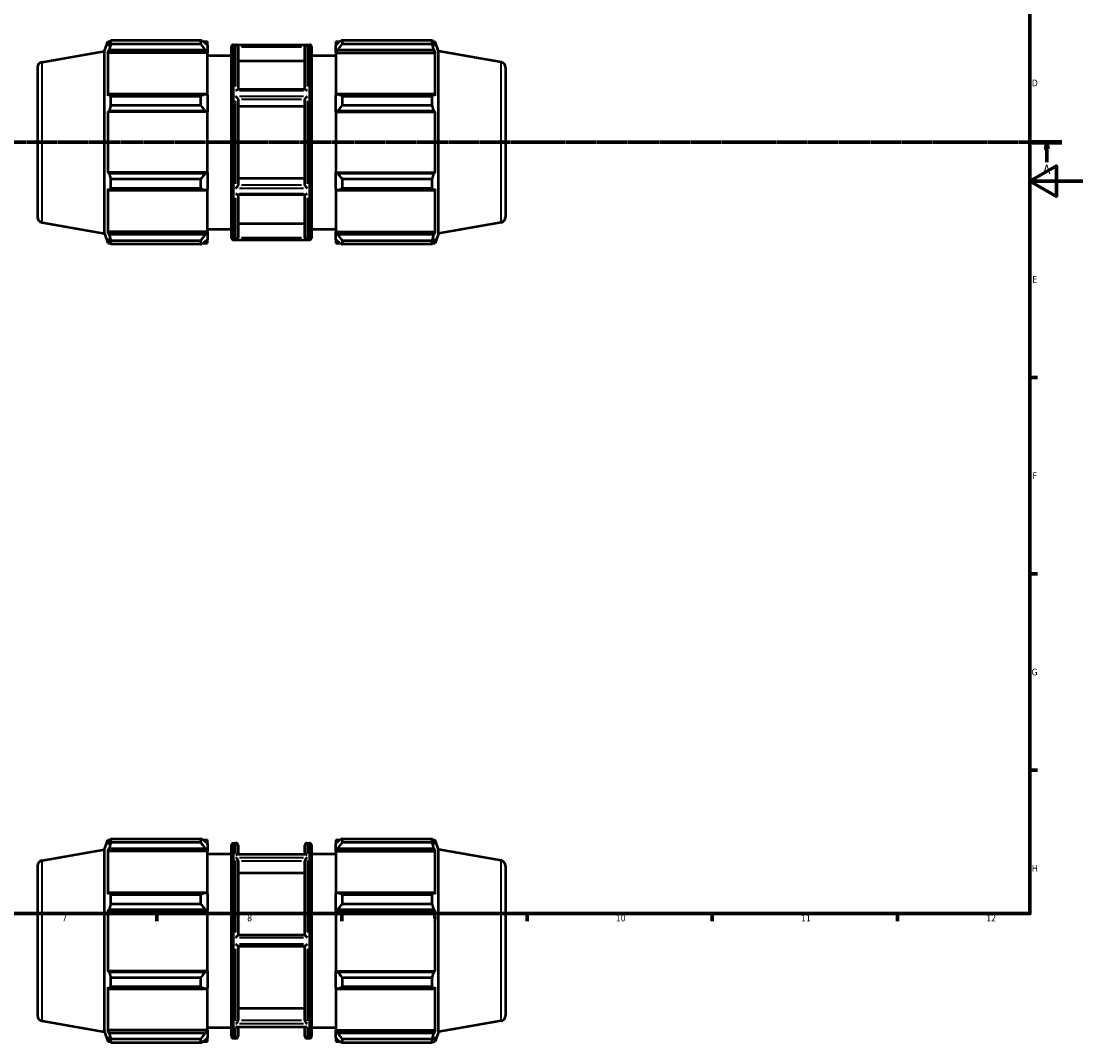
# Model space of a CAD drawing. Header units: millimetres. Extents: x -290 to 1189, y -29 to 748.
# Tile 4 of 8: x 439 to 841, y -29 to 357. Entities that reach past the tile are written whole.
import ezdxf

# ---------------------------------------------------------------- set-up
doc = ezdxf.new("R2010")
doc.units = ezdxf.units.MM
doc.linetypes.add('CHAIN', pattern=[0.7087, 0.4724, -0.0591, 0.1181, -0.0591])
for name, color, linetype, lineweight in [('Border (ISO)', 7, 'Continuous', 70), ('Section Line (ISO)', 7, 'CHAIN', 70), ('Visible (ISO)', 7, 'Continuous', 50), ('Visible Narrow (ISO)', 7, 'Continuous', 35)]:
    doc.layers.add(name, color=color, linetype=linetype, lineweight=lineweight)
doc.styles.add('Label Text (ISO)', font='tahoma.ttf')
doc.styles.add('Note Text (ISO)', font='tahoma.ttf')

# ---------------------------------------------------------------- blocks, each defined once
blk = doc.blocks.new('Borders Default Border')
at = {"layer": 'Border (ISO)'}
for p, q in [((821, 222.75), (823.9, 222.75)), ((821, 148.5), (823.9, 148.5)), ((821, 74.25), (823.9, 74.25)), ((490.58, 20), (490.58, 17.1)), ((560.67, 20), (560.67, 17.1)), ((630.75, 20), (630.75, 17.1)), ((700.83, 20), (700.83, 17.1)), ((770.92, 20), (770.92, 17.1))]:
    blk.add_line(p, q, dxfattribs=at)
at = {"layer": 'Border (ISO)', "flags": 128}
for points in [[(20, 20), (20, 574), (821, 574), (821, 20), (20, 20)], [(841, 297), (821, 297), (831, 302.77), (831, 291.23), (821, 297)]]:
    blk.add_lwpolyline(points, dxfattribs=at)
at = {"layer": 'Border (ISO)', "color": 232, "true_color": 0xca0064, "char_height": 2.5, "attachment_point": 7, "style": 'Note Text (ISO)'}
for s, insert in [('D', (821.73, 332.88)), ('E', (821.94, 258.63)), ('F', (822, 184.38)), ('G', (821.61, 110.08)), ('H', (821.74, 35.88)), ('7', (454.77, 17.1)), ('8', (524.81, 17.04)), ('9', (594.88, 17.05)), ('10', (664.29, 17.05)), ('11', (734.37, 17.1)), ('12', (804.46, 17.1))]:
    blk.add_mtext(s, dxfattribs=dict(at, insert=insert))
blk = doc.blocks.new('2dTransSection0')
at = {"layer": 'Section Line (ISO)', "linetype": 'CHAIN'}
blk.add_line((235.03, 311.7), (833.03, 311.7), dxfattribs=at)
at = {"layer": 'Section Line (ISO)', "linetype": 'Continuous', "lineweight": 140}
for p, q in [((235.03, 311.7), (246.2, 311.7)), ((821.86, 311.7), (833.03, 311.7))]:
    blk.add_line(p, q, dxfattribs=at)
at = {"layer": 'Section Line (ISO)', "linetype": 'Continuous'}
for p, q in [((240.61, 311.7), (240.11, 309.2)), ((240.61, 309.2), (240.61, 311.7)), ((241.11, 309.2), (240.61, 311.7)), ((827.45, 311.7), (826.95, 309.2)), ((827.45, 309.2), (827.45, 311.7)), ((827.95, 309.2), (827.45, 311.7)), ((240.11, 309.2), (241.11, 309.2)), ((240.61, 304.2), (240.61, 309.2)), ((826.95, 309.2), (827.95, 309.2)), ((827.45, 304.2), (827.45, 309.2))]:
    blk.add_line(p, q, dxfattribs=at)
at = {"layer": 'Section Line (ISO)', "linetype": 'Continuous', "flags": 128}
for points in [[(241.11, 309.2), (240.61, 311.7), (240.11, 309.2), (241.11, 309.2)], [(827.95, 309.2), (827.45, 311.7), (826.95, 309.2), (827.95, 309.2)]]:
    blk.add_lwpolyline(points, dxfattribs=at)
at = {"layer": 'Section Line (ISO)'}
for points in [[(241.11, 309.2), (240.61, 311.7), (240.11, 309.2), (241.11, 309.2)], [(827.95, 309.2), (827.45, 311.7), (826.95, 309.2), (827.95, 309.2)]]:
    blk.add_solid(points, dxfattribs=at)
at = {"layer": 'Section Line (ISO)', "char_height": 3.5, "attachment_point": 7, "style": 'Label Text (ISO)'}
for insert in [(239.13, 299.7), (825.96, 299.7)]:
    blk.add_mtext('A', dxfattribs=dict(at, insert=insert))

msp = doc.modelspace()

# ---------------------------------------------------------------- linework, layer by layer
at = {"layer": 'Visible (ISO)'}
for p, q in [((470.817, 346.156), (472.153, 349.827)), ((472.153, 349.827), (472.153, 348.062)), ((472.153, 349.827), (472.938, 349.827)), ((473.198, 350.275), (507.297, 350.275)), ((473.198, 348.793), (473.198, 350.275)), ((507.297, 348.793), (507.297, 350.275)), ((508.012, 349.827), (509.757, 349.827)), ((509.757, 348.453), (509.757, 349.827)), ((558.306, 349.827), (558.306, 348.453)), ((558.306, 349.827), (560.051, 349.827)), ((560.766, 350.275), (560.766, 348.793)), ((560.766, 350.275), (594.865, 350.275)), ((594.865, 348.793), (594.865, 350.275)), ((595.125, 349.827), (595.909, 349.827)), ((595.909, 348.062), (595.909, 349.827)), ((597.246, 346.156), (595.909, 349.827)), ((447.184, 341.989), (470.817, 346.156)), ((470.817, 277.239), (470.817, 346.156)), ((472.601, 349.235), (472.153, 348.062)), ((472.153, 345.519), (472.601, 346.61)), ((472.153, 345.519), (472.153, 329.304)), ((509.757, 345.519), (472.153, 345.519)), ((472.601, 346.61), (508.937, 346.61)), ((507.297, 348.793), (473.198, 348.793)), ((509.757, 348.453), (508.937, 349.235)), ((508.937, 346.61), (509.757, 345.883)), ((509.757, 348.453), (509.757, 345.883)), ((509.757, 345.883), (509.757, 345.519)), ((509.757, 329.493), (509.757, 345.519)), ((518.86, 275.597), (518.86, 347.797)), ((519.66, 348.597), (548.403, 348.597)), ((521.388, 347.739), (521.388, 331.619)), ((546.674, 331.619), (546.674, 347.739)), ((549.203, 347.797), (549.203, 275.597)), ((559.126, 349.235), (558.306, 348.453)), ((558.306, 345.883), (558.306, 348.453)), ((558.306, 345.883), (559.126, 346.61)), ((558.306, 345.519), (558.306, 345.883)), ((558.306, 345.519), (558.306, 329.493)), ((558.306, 345.519), (595.909, 345.519)), ((559.126, 346.61), (595.462, 346.61)), ((594.865, 348.793), (560.766, 348.793)), ((595.909, 348.062), (595.462, 349.235)), ((595.462, 346.61), (595.909, 345.519)), ((595.909, 329.304), (595.909, 345.519)), ((597.246, 277.239), (597.246, 346.156)), ((620.879, 341.989), (597.246, 346.156)), ((509.757, 344.497), (518.86, 344.497)), ((546.674, 342.379), (521.388, 342.379)), ((549.203, 344.497), (558.306, 344.497)), ((445.531, 340.019), (445.531, 283.375)), ((622.531, 340.019), (622.531, 283.375)), ((472.601, 329.872), (472.153, 329.304)), ((508.937, 329.872), (472.601, 329.872)), ((509.757, 329.493), (508.937, 329.872)), ((509.757, 329.493), (509.757, 323.286)), ((546.799, 331.619), (521.263, 331.619)), ((559.126, 329.872), (558.306, 329.493)), ((558.306, 323.286), (558.306, 329.493)), ((595.462, 329.872), (559.126, 329.872)), ((595.909, 329.304), (595.462, 329.872)), ((473.198, 325.58), (473.198, 329.159)), ((473.198, 329.159), (507.297, 329.159)), ((507.297, 325.58), (473.198, 325.58)), ((507.297, 325.58), (507.297, 329.159)), ((521.388, 327.943), (521.388, 295.452)), ((546.674, 295.452), (546.674, 327.943)), ((560.766, 329.159), (560.766, 325.58)), ((560.766, 329.159), (594.865, 329.159)), ((594.865, 325.58), (560.766, 325.58)), ((594.865, 325.58), (594.865, 329.159)), ((472.153, 323.163), (472.601, 323.533)), ((509.757, 323.163), (472.153, 323.163)), ((472.153, 323.163), (472.153, 300.231)), ((472.601, 323.533), (508.937, 323.533)), ((508.937, 323.533), (509.757, 323.286)), ((509.757, 323.286), (509.757, 323.163)), ((509.757, 300.231), (509.757, 323.163)), ((546.674, 325.263), (521.388, 325.263)), ((558.306, 323.286), (559.126, 323.533)), ((558.306, 323.163), (558.306, 323.286)), ((558.306, 323.163), (558.306, 300.231)), ((558.306, 323.163), (595.909, 323.163)), ((559.126, 323.533), (595.462, 323.533)), ((595.462, 323.533), (595.909, 323.163)), ((595.909, 300.231), (595.909, 323.163)), ((472.601, 299.861), (472.153, 300.231)), ((509.757, 300.231), (472.153, 300.231)), ((508.937, 299.861), (472.601, 299.861)), ((473.198, 294.235), (473.198, 297.814)), ((473.198, 297.814), (507.297, 297.814)), ((507.297, 294.235), (507.297, 297.814)), ((509.757, 300.108), (508.937, 299.861)), ((509.757, 300.231), (509.757, 300.108)), ((509.757, 300.108), (509.757, 293.901)), ((521.388, 298.132), (546.674, 298.132)), ((558.306, 300.108), (558.306, 300.231)), ((558.306, 300.231), (595.909, 300.231)), ((559.126, 299.861), (558.306, 300.108)), ((558.306, 293.901), (558.306, 300.108)), ((595.462, 299.861), (559.126, 299.861)), ((560.766, 297.814), (560.766, 294.235)), ((560.766, 297.814), (594.865, 297.814)), ((594.865, 294.235), (594.865, 297.814)), ((595.909, 300.231), (595.462, 299.861)), ((472.153, 294.091), (472.601, 293.523)), ((472.153, 294.091), (472.153, 277.875)), ((472.601, 293.523), (508.937, 293.523)), ((507.297, 294.235), (473.198, 294.235)), ((508.937, 293.523), (509.757, 293.901)), ((509.757, 277.875), (509.757, 293.901)), ((558.306, 293.901), (559.126, 293.523)), ((558.306, 293.901), (558.306, 277.875)), ((559.126, 293.523), (595.462, 293.523)), ((594.865, 294.235), (560.766, 294.235)), ((595.462, 293.523), (595.909, 294.091)), ((595.909, 277.875), (595.909, 294.091)), ((546.799, 291.775), (521.263, 291.775)), ((521.388, 291.775), (521.388, 275.655)), ((546.674, 275.655), (546.674, 291.775)), ((447.184, 281.406), (470.817, 277.239)), ((620.879, 281.406), (597.246, 277.239)), ((470.817, 277.239), (472.153, 273.567)), ((472.601, 276.784), (472.153, 277.875)), ((509.757, 277.875), (472.153, 277.875)), ((509.757, 277.512), (508.937, 276.784)), ((509.757, 278.897), (518.86, 278.897)), ((509.757, 277.875), (509.757, 277.512)), ((509.757, 277.512), (509.757, 274.941)), ((521.388, 281.016), (546.674, 281.016)), ((549.203, 278.897), (558.306, 278.897)), ((558.306, 277.512), (558.306, 277.875)), ((558.306, 277.875), (595.909, 277.875)), ((558.306, 274.941), (558.306, 277.512)), ((559.126, 276.784), (558.306, 277.512)), ((595.909, 277.875), (595.462, 276.784)), ((597.246, 277.239), (595.909, 273.567)), ((472.153, 275.332), (472.601, 274.159)), ((472.153, 275.332), (472.153, 273.567)), ((472.153, 273.567), (472.938, 273.567)), ((508.937, 276.784), (472.601, 276.784)), ((473.198, 273.119), (473.198, 274.602)), ((473.198, 274.602), (507.297, 274.602)), ((507.297, 273.119), (507.297, 274.602)), ((508.012, 273.567), (509.757, 273.567)), ((508.937, 274.159), (509.757, 274.941)), ((509.757, 273.567), (509.757, 274.941)), ((519.66, 274.797), (548.403, 274.797)), ((558.306, 274.941), (559.126, 274.159)), ((558.306, 274.941), (558.306, 273.567)), ((558.306, 273.567), (560.051, 273.567)), ((595.462, 276.784), (559.126, 276.784)), ((560.766, 274.602), (560.766, 273.119)), ((560.766, 274.602), (594.865, 274.602)), ((594.865, 273.119), (594.865, 274.602)), ((595.125, 273.567), (595.909, 273.567)), ((595.462, 274.159), (595.909, 275.332)), ((595.909, 273.567), (595.909, 275.332)), ((507.297, 273.119), (473.198, 273.119)), ((594.865, 273.119), (560.766, 273.119)), ((473.198, 46.855), (473.198, 48.337)), ((473.198, 48.337), (507.297, 48.337)), ((507.297, 46.855), (507.297, 48.337)), ((560.766, 48.337), (560.766, 46.855)), ((560.766, 48.337), (594.865, 48.337)), ((594.865, 46.855), (594.865, 48.337)), ((447.184, 40.05), (470.817, 44.218)), ((470.817, 44.218), (472.153, 47.889)), ((470.817, -24.7), (470.817, 44.218)), ((472.153, 47.889), (472.153, 46.124)), ((472.153, 47.889), (472.938, 47.889)), ((472.601, 47.297), (472.153, 46.124)), ((472.153, 43.581), (472.601, 44.672)), ((472.601, 44.672), (508.937, 44.672)), ((507.297, 46.855), (473.198, 46.855)), ((508.012, 47.889), (509.757, 47.889)), ((509.757, 46.515), (508.937, 47.297)), ((508.937, 44.672), (509.757, 43.944)), ((509.757, 46.515), (509.757, 47.889)), ((509.757, 46.515), (509.757, 43.944)), ((518.86, -26.341), (518.86, 45.859)), ((519.66, 46.659), (520.588, 46.659)), ((521.388, 45.859), (521.388, 42.429)), ((546.674, 42.429), (546.674, 45.859)), ((547.474, 46.659), (548.403, 46.659)), ((549.203, 45.859), (549.203, -26.341)), ((558.306, 47.889), (558.306, 46.515)), ((558.306, 47.889), (560.051, 47.889)), ((559.126, 47.297), (558.306, 46.515)), ((558.306, 43.944), (558.306, 46.515)), ((558.306, 43.944), (559.126, 44.672)), ((559.126, 44.672), (595.462, 44.672)), ((594.865, 46.855), (560.766, 46.855)), ((595.125, 47.889), (595.909, 47.889)), ((595.909, 46.124), (595.462, 47.297)), ((595.462, 44.672), (595.909, 43.581)), ((595.909, 46.124), (595.909, 47.889)), ((597.246, 44.218), (595.909, 47.889)), ((597.246, -24.7), (597.246, 44.218)), ((620.879, 40.05), (597.246, 44.218)), ((509.757, 43.581), (472.153, 43.581)), ((472.153, 43.581), (472.153, 27.366)), ((509.757, 43.944), (509.757, 43.581)), ((509.757, 27.555), (509.757, 43.581)), ((509.757, 42.559), (518.86, 42.559)), ((547.102, 42.429), (520.961, 42.429)), ((549.203, 42.559), (558.306, 42.559)), ((558.306, 43.581), (558.306, 43.944)), ((558.306, 43.581), (558.306, 27.555)), ((558.306, 43.581), (595.909, 43.581)), ((595.909, 27.366), (595.909, 43.581)), ((445.531, 38.081), (445.531, -18.563)), ((521.388, 39.947), (521.388, 11.809)), ((546.674, 11.809), (546.674, 39.947)), ((622.531, 38.081), (622.531, -18.563)), ((546.674, 35.305), (521.388, 35.305)), ((472.601, 27.933), (472.153, 27.366)), ((508.937, 27.933), (472.601, 27.933)), ((473.198, 23.642), (473.198, 27.221)), ((473.198, 27.221), (507.297, 27.221)), ((507.297, 23.642), (507.297, 27.221)), ((509.757, 27.555), (508.937, 27.933)), ((509.757, 27.555), (509.757, 21.348)), ((559.126, 27.933), (558.306, 27.555)), ((558.306, 21.348), (558.306, 27.555)), ((595.462, 27.933), (559.126, 27.933)), ((560.766, 27.221), (560.766, 23.642)), ((560.766, 27.221), (594.865, 27.221)), ((594.865, 23.642), (594.865, 27.221)), ((595.909, 27.366), (595.462, 27.933)), ((472.153, 21.225), (472.601, 21.595)), ((509.757, 21.225), (472.153, 21.225)), ((472.153, 21.225), (472.153, -1.707)), ((472.601, 21.595), (508.937, 21.595)), ((507.297, 23.642), (473.198, 23.642)), ((508.937, 21.595), (509.757, 21.348)), ((509.757, 21.348), (509.757, 21.225)), ((509.757, -1.707), (509.757, 21.225)), ((558.306, 21.348), (559.126, 21.595)), ((558.306, 21.225), (558.306, 21.348)), ((558.306, 21.225), (558.306, -1.707)), ((558.306, 21.225), (595.909, 21.225)), ((559.126, 21.595), (595.462, 21.595)), ((594.865, 23.642), (560.766, 23.642)), ((595.462, 21.595), (595.909, 21.225)), ((595.909, -1.707), (595.909, 21.225)), ((546.675, 11.809), (521.388, 11.809)), ((521.388, 7.709), (521.388, -20.429)), ((521.388, 7.709), (546.675, 7.709)), ((546.674, -20.429), (546.674, 7.709)), ((472.601, -2.077), (472.153, -1.707)), ((509.757, -1.707), (472.153, -1.707)), ((508.937, -2.077), (472.601, -2.077)), ((509.757, -1.83), (508.937, -2.077)), ((509.757, -1.707), (509.757, -1.83)), ((509.757, -1.83), (509.757, -8.037)), ((558.306, -1.83), (558.306, -1.707)), ((558.306, -1.707), (595.909, -1.707)), ((558.306, -8.037), (558.306, -1.83)), ((559.126, -2.077), (558.306, -1.83)), ((595.462, -2.077), (559.126, -2.077)), ((595.909, -1.707), (595.462, -2.077)), ((472.153, -7.847), (472.153, -24.063)), ((472.153, -7.847), (472.601, -8.415)), ((473.198, -4.124), (507.297, -4.124)), ((473.198, -7.703), (473.198, -4.124)), ((507.297, -7.703), (473.198, -7.703)), ((507.297, -7.703), (507.297, -4.124)), ((560.766, -4.124), (560.766, -7.703)), ((560.766, -4.124), (594.865, -4.124)), ((594.865, -7.703), (560.766, -7.703)), ((594.865, -7.703), (594.865, -4.124)), ((595.462, -8.415), (595.909, -7.847)), ((595.909, -24.063), (595.909, -7.847)), ((472.601, -8.415), (508.937, -8.415)), ((508.937, -8.415), (509.757, -8.037)), ((509.757, -24.063), (509.757, -8.037)), ((558.306, -8.037), (559.126, -8.415)), ((558.306, -8.037), (558.306, -24.063)), ((559.126, -8.415), (595.462, -8.415)), ((521.388, -15.787), (546.674, -15.787)), ((447.184, -20.532), (470.817, -24.7)), ((472.601, -25.154), (472.153, -24.063)), ((509.757, -24.063), (472.153, -24.063)), ((509.757, -23.041), (518.86, -23.041)), ((509.757, -24.063), (509.757, -24.426)), ((547.102, -22.911), (520.961, -22.911)), ((521.388, -22.911), (521.388, -26.341)), ((546.674, -26.341), (546.674, -22.911)), ((549.203, -23.041), (558.306, -23.041)), ((558.306, -24.426), (558.306, -24.063)), ((558.306, -24.063), (595.909, -24.063)), ((595.909, -24.063), (595.462, -25.154)), ((620.879, -20.532), (597.246, -24.7)), ((470.817, -24.7), (472.153, -28.371)), ((472.153, -26.606), (472.601, -27.779)), ((472.153, -26.606), (472.153, -28.371)), ((508.937, -25.154), (472.601, -25.154)), ((473.198, -28.819), (473.198, -27.336)), ((473.198, -27.336), (507.297, -27.336)), ((507.297, -28.819), (507.297, -27.336)), ((509.757, -24.426), (508.937, -25.154)), ((508.937, -27.779), (509.757, -26.997)), ((509.757, -24.426), (509.757, -26.997)), ((509.757, -28.371), (509.757, -26.997)), ((519.66, -27.141), (520.588, -27.141)), ((547.474, -27.141), (548.403, -27.141)), ((558.306, -26.997), (558.306, -24.426)), ((559.126, -25.154), (558.306, -24.426)), ((558.306, -26.997), (559.126, -27.779)), ((558.306, -26.997), (558.306, -28.371)), ((595.462, -25.154), (559.126, -25.154)), ((560.766, -27.336), (560.766, -28.819)), ((560.766, -27.336), (594.865, -27.336)), ((594.865, -28.819), (594.865, -27.336)), ((595.462, -27.779), (595.909, -26.606)), ((597.246, -24.7), (595.909, -28.371)), ((595.909, -28.371), (595.909, -26.606)), ((472.153, -28.371), (472.938, -28.371)), ((507.297, -28.819), (473.198, -28.819)), ((508.012, -28.371), (509.757, -28.371)), ((558.306, -28.371), (560.051, -28.371)), ((594.865, -28.819), (560.766, -28.819)), ((595.125, -28.371), (595.909, -28.371))]:
    msp.add_line(p, q, dxfattribs=at)
for centre, radius, start, end in [((519.66, 347.797), 0.8, 90, 180), ((548.403, 347.797), 0.8, 0, 90), ((447.531, 340.019), 2, 100, 180), ((620.531, 340.019), 2, 0, 80), ((447.531, 283.375), 2, 180, 260), ((620.531, 283.375), 2, 280, 0), ((519.66, 275.597), 0.8, 180, 270), ((548.403, 275.597), 0.8, 270, 0), ((519.66, 45.859), 0.8, 90, 180), ((520.588, 45.859), 0.8, 0, 90), ((547.474, 45.859), 0.8, 90, 180), ((548.403, 45.859), 0.8, 0, 90), ((447.531, 38.081), 2, 100, 180), ((620.531, 38.081), 2, 0, 80), ((447.531, -18.563), 2, 180, 260), ((620.531, -18.563), 2, 280, 0), ((519.66, -26.341), 0.8, 180, 270), ((520.588, -26.341), 0.8, 270, 0), ((547.474, -26.341), 0.8, 180, 270), ((548.403, -26.341), 0.8, 270, 0)]:
    msp.add_arc(centre, radius, start, end, dxfattribs=at)
for points, weights in [([(472.601, 349.235), (472.887, 349.745), (473.198, 350.275)], [1.00296209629, 1.00188897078, 1]), ([(508.937, 349.235), (508.15, 349.745), (507.297, 350.275)], [1.0058752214, 1.01122761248, 1.01577859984]), ([(560.766, 350.275), (559.913, 349.745), (559.126, 349.235)], [1.01577859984, 1.01122761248, 1.0058752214]), ([(594.865, 350.275), (595.175, 349.745), (595.462, 349.235)], [1, 1.00188897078, 1.00296209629]), ([(473.198, 348.793), (472.887, 347.679), (472.601, 346.61)], [1, 1.00188897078, 1.00296209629]), ([(507.297, 348.793), (508.15, 347.679), (508.937, 346.61)], [1.01577859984, 1.01122761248, 1.0058752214]), ([(559.126, 346.61), (559.913, 347.679), (560.766, 348.793)], [1.0058752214, 1.01122761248, 1.01577859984]), ([(595.462, 346.61), (595.175, 347.679), (594.865, 348.793)], [1.00296209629, 1.00188897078, 1]), ([(472.601, 329.872), (472.887, 329.523), (473.198, 329.159)], [1.00296209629, 1.00188897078, 1]), ([(508.937, 329.872), (508.15, 329.523), (507.297, 329.159)], [1.0058752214, 1.01122761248, 1.01577859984]), ([(560.766, 329.159), (559.913, 329.523), (559.126, 329.872)], [1.01577859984, 1.01122761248, 1.0058752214]), ([(594.865, 329.159), (595.175, 329.523), (595.462, 329.872)], [1, 1.00188897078, 1.00296209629]), ([(473.198, 325.58), (472.887, 324.536), (472.601, 323.533)], [1, 1.00188897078, 1.00296209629]), ([(507.297, 325.58), (508.15, 324.536), (508.937, 323.533)], [1.01577859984, 1.01122761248, 1.0058752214]), ([(559.126, 323.533), (559.913, 324.536), (560.766, 325.58)], [1.0058752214, 1.01122761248, 1.01577859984]), ([(595.462, 323.533), (595.175, 324.536), (594.865, 325.58)], [1.00296209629, 1.00188897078, 1]), ([(472.601, 299.861), (472.887, 298.859), (473.198, 297.814)], [1.00296209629, 1.00188897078, 1]), ([(508.937, 299.861), (508.15, 298.859), (507.297, 297.814)], [1.0058752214, 1.01122761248, 1.01577859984]), ([(560.766, 297.814), (559.913, 298.859), (559.126, 299.861)], [1.01577859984, 1.01122761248, 1.0058752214]), ([(594.865, 297.814), (595.175, 298.859), (595.462, 299.861)], [1, 1.00188897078, 1.00296209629]), ([(473.198, 294.235), (472.887, 293.872), (472.601, 293.523)], [1, 1.00188897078, 1.00296209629]), ([(507.297, 294.235), (508.15, 293.872), (508.937, 293.523)], [1.01577859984, 1.01122761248, 1.0058752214]), ([(559.126, 293.523), (559.913, 293.872), (560.766, 294.235)], [1.0058752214, 1.01122761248, 1.01577859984]), ([(595.462, 293.523), (595.175, 293.872), (594.865, 294.235)], [1.00296209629, 1.00188897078, 1]), ([(472.601, 276.784), (472.887, 275.715), (473.198, 274.602)], [1.00296209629, 1.00188897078, 1]), ([(473.198, 273.119), (472.887, 273.65), (472.601, 274.159)], [1, 1.00188897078, 1.00296209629]), ([(508.937, 276.784), (508.15, 275.715), (507.297, 274.602)], [1.0058752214, 1.01122761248, 1.01577859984]), ([(507.297, 273.119), (508.15, 273.65), (508.937, 274.159)], [1.01577859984, 1.01122761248, 1.0058752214]), ([(560.766, 274.602), (559.913, 275.715), (559.126, 276.784)], [1.01577859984, 1.01122761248, 1.0058752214]), ([(559.126, 274.159), (559.913, 273.65), (560.766, 273.119)], [1.0058752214, 1.01122761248, 1.01577859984]), ([(594.865, 274.602), (595.175, 275.715), (595.462, 276.784)], [1, 1.00188897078, 1.00296209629]), ([(595.462, 274.159), (595.175, 273.65), (594.865, 273.119)], [1.00296209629, 1.00188897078, 1]), ([(472.601, 47.297), (472.887, 47.807), (473.198, 48.337)], [1.00296209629, 1.00188897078, 1]), ([(508.937, 47.297), (508.15, 47.807), (507.297, 48.337)], [1.0058752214, 1.01122761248, 1.01577859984]), ([(560.766, 48.337), (559.913, 47.807), (559.126, 47.297)], [1.01577859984, 1.01122761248, 1.0058752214]), ([(594.865, 48.337), (595.175, 47.807), (595.462, 47.297)], [1, 1.00188897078, 1.00296209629]), ([(473.198, 46.855), (472.887, 45.741), (472.601, 44.672)], [1, 1.00188897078, 1.00296209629]), ([(507.297, 46.855), (508.15, 45.741), (508.937, 44.672)], [1.01577859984, 1.01122761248, 1.0058752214]), ([(559.126, 44.672), (559.913, 45.741), (560.766, 46.855)], [1.0058752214, 1.01122761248, 1.01577859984]), ([(595.462, 44.672), (595.175, 45.741), (594.865, 46.855)], [1.00296209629, 1.00188897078, 1]), ([(472.601, 27.933), (472.887, 27.585), (473.198, 27.221)], [1.00296209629, 1.00188897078, 1]), ([(508.937, 27.933), (508.15, 27.585), (507.297, 27.221)], [1.0058752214, 1.01122761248, 1.01577859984]), ([(560.766, 27.221), (559.913, 27.585), (559.126, 27.933)], [1.01577859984, 1.01122761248, 1.0058752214]), ([(594.865, 27.221), (595.175, 27.585), (595.462, 27.933)], [1, 1.00188897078, 1.00296209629]), ([(473.198, 23.642), (472.887, 22.597), (472.601, 21.595)], [1, 1.00188897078, 1.00296209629]), ([(507.297, 23.642), (508.15, 22.597), (508.937, 21.595)], [1.01577859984, 1.01122761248, 1.0058752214]), ([(559.126, 21.595), (559.913, 22.597), (560.766, 23.642)], [1.0058752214, 1.01122761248, 1.01577859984]), ([(595.462, 21.595), (595.175, 22.597), (594.865, 23.642)], [1.00296209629, 1.00188897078, 1]), ([(472.601, -2.077), (472.887, -3.079), (473.198, -4.124)], [1.00296209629, 1.00188897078, 1]), ([(508.937, -2.077), (508.15, -3.079), (507.297, -4.124)], [1.0058752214, 1.01122761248, 1.01577859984]), ([(560.766, -4.124), (559.913, -3.079), (559.126, -2.077)], [1.01577859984, 1.01122761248, 1.0058752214]), ([(594.865, -4.124), (595.175, -3.079), (595.462, -2.077)], [1, 1.00188897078, 1.00296209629]), ([(473.198, -7.703), (472.887, -8.067), (472.601, -8.415)], [1, 1.00188897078, 1.00296209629]), ([(507.297, -7.703), (508.15, -8.067), (508.937, -8.415)], [1.01577859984, 1.01122761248, 1.0058752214]), ([(559.126, -8.415), (559.913, -8.067), (560.766, -7.703)], [1.0058752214, 1.01122761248, 1.01577859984]), ([(595.462, -8.415), (595.175, -8.067), (594.865, -7.703)], [1.00296209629, 1.00188897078, 1]), ([(472.601, -25.154), (472.887, -26.223), (473.198, -27.336)], [1.00296209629, 1.00188897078, 1]), ([(473.198, -28.819), (472.887, -28.289), (472.601, -27.779)], [1, 1.00188897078, 1.00296209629]), ([(508.937, -25.154), (508.15, -26.223), (507.297, -27.336)], [1.0058752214, 1.01122761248, 1.01577859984]), ([(507.297, -28.819), (508.15, -28.289), (508.937, -27.779)], [1.01577859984, 1.01122761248, 1.0058752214]), ([(560.766, -27.336), (559.913, -26.223), (559.126, -25.154)], [1.01577859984, 1.01122761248, 1.0058752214]), ([(559.126, -27.779), (559.913, -28.289), (560.766, -28.819)], [1.0058752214, 1.01122761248, 1.01577859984]), ([(594.865, -27.336), (595.175, -26.223), (595.462, -25.154)], [1, 1.00188897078, 1.00296209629]), ([(595.462, -27.779), (595.175, -28.289), (594.865, -28.819)], [1.00296209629, 1.00188897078, 1])]:
    msp.add_rational_spline(points, weights, degree=2, dxfattribs=at)
for points, knots in [([(521.388, 347.775), (521.384, 347.855), (521.369, 347.932), (521.318, 348.08), (521.282, 348.149), (521.187, 348.289), (521.122, 348.354), (520.982, 348.461), (520.905, 348.502), (520.749, 348.557), (520.67, 348.572), (520.59, 348.575), (520.589, 348.575), (520.588, 348.575)], [-0.149979, -0.149979, -0.149979, -0.149979, -0.1258664, -0.1258664, -0.10083843, -0.10083843, -0.0678971, -0.0678971, -0.03360016, -0.03360016, 0, 0, 0.00044842, 0.00044842, 0.00044842, 0.00044842]), ([(547.474, 348.575), (547.473, 348.575), (547.472, 348.575), (547.392, 348.572), (547.313, 348.557), (547.158, 348.502), (547.081, 348.461), (546.94, 348.354), (546.876, 348.289), (546.78, 348.149), (546.745, 348.08), (546.694, 347.932), (546.679, 347.855), (546.675, 347.775)], [-0.14911751, -0.14911751, -0.14911751, -0.14911751, -0.14867299, -0.14867299, -0.11536542, -0.11536542, -0.08136713, -0.08136713, -0.04871266, -0.04871266, -0.02390263, -0.02390263, 0, 0, 0, 0]), ([(520.588, 331.243), (520.59, 331.244), (520.591, 331.245), (520.699, 331.337), (520.807, 331.418), (520.995, 331.534), (521.079, 331.576), (521.193, 331.612), (521.23, 331.619), (521.263, 331.619)], [-0.16777923, -0.16777923, -0.16777923, -0.16777923, -0.16726546, -0.16726546, -0.1220759, -0.1220759, -0.08383424, -0.08383424, -0.06298621, -0.06298621, -0.06298621, -0.06298621]), ([(546.799, 331.619), (546.832, 331.619), (546.87, 331.612), (546.984, 331.576), (547.067, 331.534), (547.255, 331.418), (547.363, 331.337), (547.472, 331.245), (547.473, 331.244), (547.474, 331.243)], [-0.10531996, -0.10531996, -0.10531996, -0.10531996, -0.08426387, -0.08426387, -0.04564056, -0.04564056, 0, 0, 0.00051889, 0.00051889, 0.00051889, 0.00051889]), ([(521.388, 327.961), (521.384, 327.998), (521.371, 328.043), (521.323, 328.152), (521.288, 328.216), (521.19, 328.368), (521.124, 328.457), (520.982, 328.631), (520.906, 328.717), (520.751, 328.879), (520.671, 328.956), (520.59, 329.028), (520.589, 329.029), (520.588, 329.03)], [-0.15001894, -0.15001894, -0.15001894, -0.15001894, -0.12750868, -0.12750868, -0.10178056, -0.10178056, -0.06789953, -0.06789953, -0.03394333, -0.03394333, 0, 0, 0.00040374, 0.00040374, 0.00040374, 0.00040374]), ([(547.474, 329.03), (547.473, 329.029), (547.472, 329.028), (547.392, 328.956), (547.312, 328.879), (547.156, 328.717), (547.08, 328.631), (546.939, 328.457), (546.872, 328.368), (546.775, 328.216), (546.739, 328.152), (546.692, 328.043), (546.678, 327.998), (546.675, 327.961)], [-0.14908444, -0.14908444, -0.14908444, -0.14908444, -0.14868429, -0.14868429, -0.11504294, -0.11504294, -0.08138883, -0.08138883, -0.04780923, -0.04780923, -0.02230999, -0.02230999, 0, 0, 0, 0]), ([(520.588, 294.365), (520.589, 294.366), (520.59, 294.366), (520.671, 294.438), (520.751, 294.516), (520.906, 294.677), (520.982, 294.763), (521.124, 294.937), (521.19, 295.026), (521.288, 295.178), (521.323, 295.242), (521.371, 295.351), (521.384, 295.396), (521.388, 295.433)], [-0.14908444, -0.14908444, -0.14908444, -0.14908444, -0.14868429, -0.14868429, -0.11504294, -0.11504294, -0.08138883, -0.08138883, -0.04780923, -0.04780923, -0.02230999, -0.02230999, 0, 0, 0, 0]), ([(546.675, 295.433), (546.678, 295.396), (546.692, 295.351), (546.739, 295.242), (546.775, 295.178), (546.872, 295.026), (546.939, 294.937), (547.08, 294.763), (547.156, 294.677), (547.312, 294.516), (547.392, 294.438), (547.472, 294.366), (547.473, 294.366), (547.474, 294.365)], [-0.15001894, -0.15001894, -0.15001894, -0.15001894, -0.12750868, -0.12750868, -0.10178056, -0.10178056, -0.06789953, -0.06789953, -0.03394333, -0.03394333, 0, 0, 0.00040374, 0.00040374, 0.00040374, 0.00040374]), ([(521.263, 291.775), (521.23, 291.775), (521.193, 291.782), (521.079, 291.818), (520.995, 291.86), (520.807, 291.976), (520.699, 292.057), (520.591, 292.15), (520.59, 292.151), (520.588, 292.152)], [-0.10531996, -0.10531996, -0.10531996, -0.10531996, -0.08426387, -0.08426387, -0.04564056, -0.04564056, 0, 0, 0.00051889, 0.00051889, 0.00051889, 0.00051889]), ([(547.474, 292.152), (547.473, 292.151), (547.472, 292.15), (547.363, 292.057), (547.255, 291.976), (547.067, 291.86), (546.984, 291.818), (546.87, 291.782), (546.832, 291.775), (546.799, 291.775)], [-0.16777923, -0.16777923, -0.16777923, -0.16777923, -0.16726546, -0.16726546, -0.1220759, -0.1220759, -0.08383424, -0.08383424, -0.06298621, -0.06298621, -0.06298621, -0.06298621]), ([(520.588, 274.819), (520.589, 274.819), (520.59, 274.819), (520.67, 274.822), (520.749, 274.837), (520.905, 274.892), (520.982, 274.933), (521.122, 275.04), (521.187, 275.106), (521.282, 275.246), (521.318, 275.314), (521.369, 275.462), (521.384, 275.539), (521.388, 275.619)], [-0.14911751, -0.14911751, -0.14911751, -0.14911751, -0.14867299, -0.14867299, -0.11536542, -0.11536542, -0.08136713, -0.08136713, -0.04871266, -0.04871266, -0.02390263, -0.02390263, 0, 0, 0, 0]), ([(546.675, 275.619), (546.679, 275.539), (546.694, 275.462), (546.745, 275.314), (546.78, 275.246), (546.876, 275.106), (546.94, 275.04), (547.081, 274.933), (547.158, 274.892), (547.313, 274.837), (547.392, 274.822), (547.472, 274.819), (547.473, 274.819), (547.474, 274.819)], [-0.149979, -0.149979, -0.149979, -0.149979, -0.1258664, -0.1258664, -0.10083843, -0.10083843, -0.0678971, -0.0678971, -0.03360016, -0.03360016, 0, 0, 0.00044842, 0.00044842, 0.00044842, 0.00044842]), ([(520.588, 42.335), (520.589, 42.336), (520.59, 42.336), (520.671, 42.374), (520.751, 42.401), (520.873, 42.424), (520.917, 42.429), (520.961, 42.429)], [-0.149084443, -0.149084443, -0.149084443, -0.149084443, -0.148684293, -0.148684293, -0.115042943, -0.115042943, -0.095638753, -0.095638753, -0.095638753, -0.095638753]), ([(521.388, 39.979), (521.386, 40.013), (521.381, 40.048), (521.358, 40.161), (521.33, 40.241), (521.254, 40.402), (521.206, 40.481), (521.079, 40.657), (520.995, 40.749), (520.807, 40.921), (520.699, 40.998), (520.591, 41.056), (520.59, 41.057), (520.588, 41.057)], [-0.14995881, -0.14995881, -0.14995881, -0.14995881, -0.138083, -0.138083, -0.11215109, -0.11215109, -0.08426387, -0.08426387, -0.04564056, -0.04564056, 0, 0, 0.00051889, 0.00051889, 0.00051889, 0.00051889]), ([(547.474, 41.057), (547.473, 41.057), (547.472, 41.056), (547.363, 40.998), (547.255, 40.921), (547.067, 40.749), (546.984, 40.657), (546.857, 40.481), (546.808, 40.402), (546.733, 40.241), (546.704, 40.161), (546.681, 40.048), (546.677, 40.013), (546.675, 39.979)], [-0.16777923, -0.16777923, -0.16777923, -0.16777923, -0.16726546, -0.16726546, -0.1220759, -0.1220759, -0.08383424, -0.08383424, -0.05622259, -0.05622259, -0.03054692, -0.03054692, -0.01878846, -0.01878846, -0.01878846, -0.01878846]), ([(547.102, 42.429), (547.145, 42.429), (547.189, 42.424), (547.312, 42.401), (547.392, 42.374), (547.472, 42.336), (547.473, 42.336), (547.474, 42.335)], [-0.053521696, -0.053521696, -0.053521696, -0.053521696, -0.033943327, -0.033943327, 0, 0, 0.000403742, 0.000403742, 0.000403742, 0.000403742]), ([(520.588, 11.037), (520.589, 11.038), (520.59, 11.039), (520.67, 11.12), (520.749, 11.199), (520.905, 11.354), (520.982, 11.43), (521.122, 11.568), (521.187, 11.63), (521.282, 11.72), (521.318, 11.753), (521.369, 11.797), (521.384, 11.809), (521.388, 11.809)], [-0.14911751, -0.14911751, -0.14911751, -0.14911751, -0.14867299, -0.14867299, -0.11536542, -0.11536542, -0.08136713, -0.08136713, -0.04871266, -0.04871266, -0.02390263, -0.02390263, 0, 0, 0, 0]), ([(521.388, 7.709), (521.384, 7.709), (521.369, 7.721), (521.318, 7.765), (521.282, 7.798), (521.187, 7.888), (521.122, 7.95), (520.982, 8.088), (520.905, 8.164), (520.749, 8.319), (520.67, 8.399), (520.59, 8.479), (520.589, 8.48), (520.588, 8.481)], [-0.149979, -0.149979, -0.149979, -0.149979, -0.1258664, -0.1258664, -0.10083843, -0.10083843, -0.0678971, -0.0678971, -0.03360016, -0.03360016, 0, 0, 0.00044842, 0.00044842, 0.00044842, 0.00044842]), ([(546.675, 11.809), (546.679, 11.809), (546.694, 11.797), (546.745, 11.753), (546.78, 11.72), (546.876, 11.63), (546.94, 11.568), (547.081, 11.43), (547.158, 11.354), (547.313, 11.199), (547.392, 11.12), (547.472, 11.039), (547.473, 11.038), (547.474, 11.037)], [-0.149979, -0.149979, -0.149979, -0.149979, -0.1258664, -0.1258664, -0.10083843, -0.10083843, -0.0678971, -0.0678971, -0.03360016, -0.03360016, 0, 0, 0.00044842, 0.00044842, 0.00044842, 0.00044842]), ([(547.474, 8.481), (547.473, 8.48), (547.472, 8.479), (547.392, 8.399), (547.313, 8.319), (547.158, 8.164), (547.081, 8.088), (546.94, 7.95), (546.876, 7.888), (546.78, 7.798), (546.745, 7.765), (546.694, 7.721), (546.679, 7.709), (546.675, 7.709)], [-0.14911751, -0.14911751, -0.14911751, -0.14911751, -0.14867299, -0.14867299, -0.11536542, -0.11536542, -0.08136713, -0.08136713, -0.04871266, -0.04871266, -0.02390263, -0.02390263, 0, 0, 0, 0]), ([(520.588, -21.539), (520.59, -21.539), (520.591, -21.538), (520.699, -21.48), (520.807, -21.403), (520.995, -21.231), (521.079, -21.139), (521.206, -20.963), (521.254, -20.883), (521.33, -20.723), (521.358, -20.643), (521.381, -20.529), (521.386, -20.494), (521.388, -20.461)], [-0.16777923, -0.16777923, -0.16777923, -0.16777923, -0.16726546, -0.16726546, -0.1220759, -0.1220759, -0.08383424, -0.08383424, -0.05622259, -0.05622259, -0.03054692, -0.03054692, -0.01878846, -0.01878846, -0.01878846, -0.01878846]), ([(520.961, -22.911), (520.917, -22.911), (520.873, -22.906), (520.751, -22.883), (520.671, -22.856), (520.59, -22.818), (520.589, -22.817), (520.588, -22.817)], [-0.053521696, -0.053521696, -0.053521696, -0.053521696, -0.033943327, -0.033943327, 0, 0, 0.000403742, 0.000403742, 0.000403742, 0.000403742]), ([(546.675, -20.461), (546.677, -20.494), (546.681, -20.529), (546.704, -20.643), (546.733, -20.723), (546.808, -20.883), (546.857, -20.963), (546.984, -21.139), (547.067, -21.231), (547.255, -21.403), (547.363, -21.48), (547.472, -21.538), (547.473, -21.539), (547.474, -21.539)], [-0.14995881, -0.14995881, -0.14995881, -0.14995881, -0.138083, -0.138083, -0.11215109, -0.11215109, -0.08426387, -0.08426387, -0.04564056, -0.04564056, 0, 0, 0.00051889, 0.00051889, 0.00051889, 0.00051889]), ([(547.474, -22.817), (547.473, -22.817), (547.472, -22.818), (547.392, -22.856), (547.312, -22.883), (547.189, -22.906), (547.145, -22.911), (547.102, -22.911)], [-0.149084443, -0.149084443, -0.149084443, -0.149084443, -0.148684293, -0.148684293, -0.115042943, -0.115042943, -0.095638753, -0.095638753, -0.095638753, -0.095638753])]:
    msp.add_open_spline(points, degree=3, knots=knots, dxfattribs=at)
for points in [[(521.388, 347.739), (521.388, 347.751), (521.388, 347.763), (521.388, 347.775)], [(546.675, 347.775), (546.674, 347.763), (546.674, 347.751), (546.674, 347.739)], [(521.388, 327.943), (521.388, 327.949), (521.388, 327.955), (521.388, 327.961)], [(546.675, 327.961), (546.674, 327.955), (546.674, 327.949), (546.674, 327.943)], [(521.388, 295.433), (521.388, 295.439), (521.388, 295.446), (521.388, 295.452)], [(546.674, 295.452), (546.674, 295.446), (546.674, 295.439), (546.675, 295.433)], [(521.388, 275.619), (521.388, 275.631), (521.388, 275.643), (521.388, 275.655)], [(546.674, 275.655), (546.674, 275.643), (546.674, 275.631), (546.675, 275.619)], [(521.388, 39.947), (521.388, 39.957), (521.388, 39.968), (521.388, 39.979)], [(546.675, 39.979), (546.674, 39.968), (546.674, 39.957), (546.674, 39.947)], [(521.388, -20.461), (521.388, -20.45), (521.388, -20.439), (521.388, -20.429)], [(546.674, -20.429), (546.674, -20.439), (546.674, -20.45), (546.675, -20.461)]]:
    msp.add_open_spline(points, degree=3, dxfattribs=at)
at = {"layer": 'Visible Narrow (ISO)'}
for p, q in [((519.66, 348.143), (519.66, 275.251)), ((520.588, 332.749), (520.588, 348.468)), ((546.13, 348.575), (521.933, 348.575)), ((522.652, 347.775), (545.411, 347.775)), ((547.474, 348.468), (547.474, 332.749)), ((548.403, 275.251), (548.403, 348.143)), ((447.184, 281.779), (447.184, 341.616)), ((620.879, 281.779), (620.879, 341.616)), ((521.933, 331.243), (546.13, 331.243)), ((520.588, 295.978), (520.588, 327.417)), ((546.13, 329.03), (521.933, 329.03)), ((522.652, 327.961), (545.411, 327.961)), ((547.474, 327.417), (547.474, 295.978)), ((521.933, 294.365), (546.13, 294.365)), ((545.411, 295.433), (522.652, 295.433)), ((520.588, 274.926), (520.588, 290.645)), ((546.13, 292.152), (521.933, 292.152)), ((547.474, 290.645), (547.474, 274.926)), ((521.933, 274.819), (546.13, 274.819)), ((545.411, 275.619), (522.652, 275.619)), ((519.66, 46.205), (519.66, -26.687)), ((520.588, 42.749), (520.588, 46.648)), ((547.474, 46.648), (547.474, 42.749)), ((548.403, -26.687), (548.403, 46.205)), ((521.933, 42.335), (546.13, 42.335)), ((546.13, 41.057), (521.933, 41.057)), ((447.184, -20.159), (447.184, 39.678)), ((520.588, 12.838), (520.588, 40.065)), ((522.652, 39.979), (545.411, 39.979)), ((547.474, 40.065), (547.474, 12.838)), ((620.879, -20.159), (620.879, 39.678)), ((521.933, 11.037), (546.13, 11.037)), ((546.13, 8.481), (521.933, 8.481)), ((520.588, -20.547), (520.588, 6.68)), ((547.474, 6.68), (547.474, -20.547)), ((520.588, -27.13), (520.588, -23.231)), ((521.933, -21.539), (546.13, -21.539)), ((546.13, -22.817), (521.933, -22.817)), ((545.411, -20.461), (522.652, -20.461)), ((547.474, -23.231), (547.474, -27.13))]:
    msp.add_line(p, q, dxfattribs=at)

# ---------------------------------------------------------------- block references
msp.add_blockref('Borders Default Border', (0, 0))
at = {"layer": 'Section Line (ISO)'}
msp.add_blockref('2dTransSection0', (0, 0), dxfattribs=at)

doc.saveas('drawing.dxf')
